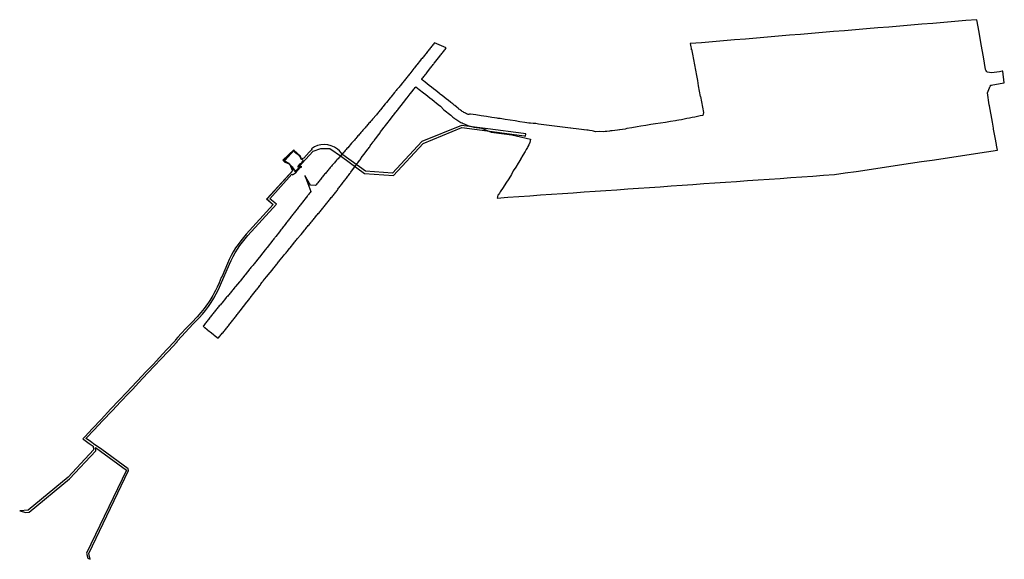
# Model space of a CAD drawing. Extents: x 2221565 to 2230676, y 469474 to 474468.
import ezdxf
from ezdxf.lldxf.tags import DXFTag

# ---------------------------------------------------------------- set-up
doc = ezdxf.new("R2010")
doc.units = 0
doc.header["$MEASUREMENT"] = 0
for name, color, linetype in [('ce-eros-limt-ph01', 2, 'LOD'), ('ce-strm-ersf', 5, 'SEC_NC_SSF'), ('ce-topo-bord', 2, 'Continuous'), ('ce-topo-brdr', 2, 'Continuous'), ('ce-topo-minr', 4, 'Continuous')]:
    doc.layers.add(name, color=color, linetype=linetype)
doc.styles.get("Standard").update_dxf_attribs({"font": 'ler.shx'})
tags = doc.linetypes.add('LOD', pattern='A,1,-0.2,["LOD",Standard,S=0.08,R=0,X=-0.1,Y=-0.04],-0.22', length=1.42).pattern_tags.tags
tags[6] = DXFTag(74, 10)
doc.linetypes.add('SEC_NC_SSF', pattern='A,0.75,[136,th_tools.shx,S=0.5,R=0,X=0,Y=0],0.05', length=0.8)

msp = doc.modelspace()

# ---------------------------------------------------------------- linework, layer by layer
at = {"layer": 'ce-eros-limt-ph01', "flags": 128}
msp.add_lwpolyline([(2223854.5, 472814.3), (2223849.7, 472809), (2223911.5, 472758), (2223661.6, 472483.9, 0.083922), (2223486.6, 472212), (2223436.9, 472095.8), (2223430.4, 472080.7), (2223420, 472056.2), (2223409.5, 472031.7), (2223392.2, 471992.5), (2223377.1, 471961.4), (2223362.5, 471933.7), (2223353, 471916.7), (2223325.3, 471870.8), (2223312.6, 471851.6), (2223302.7, 471837.1), (2223272.6, 471796.1), (2223241.9, 471758.3), (2223205.6, 471717.9), (2223156.4, 471665.8), (2223106.5, 471613), (2223059.6, 471563.3), (2223028.8, 471530.5), (2223005.6, 471506.1), (2223004.1, 471496.5), (2222924.4, 471412), (2222856.9, 471340.6), (2222798.3, 471278.5), (2222735.7, 471212.2), (2222650.3, 471121.6), (2222595.8, 471063.9), (2222559.3, 471025.3), (2222482.7, 470944.1), (2222409.2, 470866.2), (2222317.8, 470769.4), (2222238.3, 470685.2), (2222166.5, 470609.1), (2222148.8, 470589.7), (2222159.4, 470581.9), (2222206.9, 470547.3), (2222244.6, 470519.8), (2222247.5, 470486.5), (2222247.5, 470486.3), (2222012, 470233.6), (2221643.6, 469928.8), (2221564.6, 469923), (2221620.6, 469907.1), (2221651.4, 469909.4), (2222025.8, 470219), (2222268.2, 470479.2), (2222265.7, 470507.5), (2222311.7, 470474), (2222551.7, 470299.2), (2222551.8, 470298.9), (2222183.4, 469530.3), (2222194.5, 469483.9), (2222217.3, 469474.3), (2222204.5, 469528.1), (2222572.8, 470296.5), (2222569.5, 470310.9), (2222323.5, 470490.2), (2222266.6, 470531.7), (2222265.1, 470529.7), (2222260.8, 470532.8), (2222218.7, 470563.5), (2222178.6, 470592.7), (2222181.2, 470595.5), (2222252.9, 470671.5), (2222332.3, 470755.6), (2222423.7, 470852.5), (2222497.3, 470930.4), (2222573.9, 471011.5), (2222610.3, 471050.2), (2222664.8, 471107.9), (2222750.3, 471198.4), (2222812.8, 471264.7), (2222871.5, 471326.9), (2222938.9, 471398.3), (2223022.9, 471487.3), (2223024.4, 471496.9), (2223171, 471652.2), (2223224, 471708.4, 0.087575), (2223423.5, 472013.6), (2223505, 472204.2, -0.083922), (2223676.4, 472470.5), (2223940.4, 472760.1), (2223878.4, 472811.2), (2224084.2, 473036.9), (2224088.1, 473033.4), (2224116.2, 473049.4), (2224164.2, 473102.3), (2224152.9, 473112.5), (2224162.7, 473123), (2224174.5, 473136), (2224280.9, 473249.7), (2224350.2, 473276.4), (2224433.8, 473274.7), (2224541.2, 473202.3), (2224756, 473045.9), (2225023.2, 473026.7), (2225296.9, 473322.7), (2225654.9, 473469.5), (2225891.1, 473438), (2226232.9, 473392.2), (2226245.8, 473390.4), (2226248.5, 473410.2), (2226225, 473413.4), (2225896.5, 473457.5), (2225652.2, 473490), (2225285.2, 473339.5), (2225015, 473047.3), (2224763.7, 473065.2), (2224553.5, 473217.6), (2224522.4, 473254.5), (2224504, 473269.3, 0.343193), (2224263.3, 473272.6), (2224269.3, 473264.6, 0.046081), (2224244, 473241.5), (2224193.3, 473186.5), (2224168.5, 473178.6), (2224161.8, 473205.1), (2224101.6, 473260.8), (2224011.4, 473163.5), (2224061.6, 473132.8), (2224087.6, 473070), (2224087.6, 473070), (2223854.5, 472814.3)], format="xyb", dxfattribs=at)
at = {"layer": 'ce-strm-ersf', "flags": 128}
for points in [[(2224020.2, 473166.9), (2224101.6, 473256.2), (2224163.3, 473199.1), (2224168, 473179.3)], [(2224020.2, 473166.9), (2224016.4, 473162.8), (2224053.9, 473139.9), (2224061.6, 473132.8), (2224063.9, 473127.4), (2224067.7, 473123.4), (2224077.8, 473099), (2224094.4, 473074.4), (2224041.8, 473016.8), (2223968.4, 472936.3), (2223916, 472878.7), (2223857.5, 472814.6), (2223852.6, 472809.1), (2223873.9, 472791.6)]]:
    msp.add_lwpolyline(points, dxfattribs=at)
at = {"layer": 'ce-topo-bord', "flags": 128}
for points in [[(2224203.4, 473025.5), (2224258, 472877.3), (2224251.8, 472869.5), (2224245.7, 472861.6), (2224239.5, 472853.7), (2224233.3, 472845.9), (2224230.2, 472841.9), (2224224.1, 472834), (2224218, 472826.1), (2224214.9, 472822.2), (2224181, 472778.9), (2224174.8, 472771), (2224168.6, 472763.2), (2224162.4, 472755.3), (2224156.2, 472747.5), (2224150, 472739.6), (2224143.9, 472731.7), (2224137.7, 472723.9), (2224131.5, 472716), (2224125.3, 472708.2), (2224119.1, 472700.3), (2224113, 472692.4), (2224106.8, 472684.5), (2224100.6, 472676.7), (2224094.5, 472668.8), (2224088.3, 472660.9), (2224082.1, 472653.1), (2224075.9, 472645.2), (2224069.8, 472637.3), (2224063.7, 472629.4), (2224057.6, 472621.5), (2224051.5, 472613.6), (2224045.4, 472605.6), (2224039.3, 472597.6), (2224033.3, 472589.7), (2224027.3, 472581.7), (2224021.3, 472573.7), (2224009.2, 472557.7), (2224003.2, 472549.7), (2223997.2, 472541.7), (2223991.1, 472533.8), (2223988.1, 472529.8), (2223982.1, 472521.8), (2223976, 472513.8), (2223970, 472505.9), (2223936.3, 472462.4), (2223930.1, 472454.5), (2223927, 472450.6), (2223917.7, 472438.9), (2223911.5, 472431), (2223905.3, 472423.2), (2223899, 472415.3), (2223886.6, 472399.7), (2223880.4, 472391.8), (2223874.2, 472384), (2223867.9, 472376.2), (2223855.5, 472360.5), (2223849.2, 472352.7), (2223843, 472344.9), (2223836.8, 472337.1), (2223824.3, 472321.5), (2223818, 472313.7), (2223814.9, 472309.8), (2223783.5, 472270.8), (2223780.4, 472266.9), (2223755.2, 472235.9), (2223748.9, 472228.1), (2223742.6, 472220.4), (2223736.2, 472212.6), (2223730, 472204.8), (2223723.7, 472197.1), (2223717.4, 472189.3), (2223711.1, 472181.5), (2223704.8, 472173.7), (2223698.5, 472165.9), (2223692.3, 472158.1), (2223686, 472150.3), (2223661, 472119.1), (2223654.7, 472111.4), (2223648.4, 472103.6), (2223635.9, 472088), (2223629.6, 472080.2), (2223623.3, 472072.5), (2223617, 472064.7), (2223604.4, 472049.2), (2223598, 472041.4), (2223563, 471999.1), (2223556.5, 471991.4), (2223550.1, 471983.7), (2223546.9, 471979.9), (2223540.5, 471972.2), (2223534, 471964.6), (2223527.6, 471956.9), (2223521.2, 471949.2), (2223514.8, 471941.6), (2223508.3, 471933.9), (2223501.9, 471926.2), (2223495.5, 471918.6), (2223489.1, 471910.9), (2223482.7, 471903.2), (2223476.2, 471895.6), (2223469.8, 471887.9), (2223434.4, 471845.8), (2223428, 471838.1), (2223421.5, 471830.5), (2223418.2, 471826.7), (2223411.8, 471819), (2223405.4, 471811.4), (2223398.9, 471803.7), (2223392.5, 471796.1), (2223386.1, 471788.4), (2223379.8, 471780.6), (2223373.5, 471772.9), (2223367.2, 471765.1), (2223360.9, 471757.3), (2223354.6, 471749.6), (2223348.3, 471741.8), (2223342.1, 471734), (2223335.9, 471726.1), (2223329.6, 471718.3), (2223323.4, 471710.5), (2223317.2, 471702.6), (2223311.1, 471694.7), (2223304.9, 471686.9), (2223298.7, 471679), (2223292.6, 471671.1), (2223286.5, 471663.2), (2223280.4, 471655.3), (2223274.3, 471647.4), (2223268.1, 471639.4), (2223262, 471631.5), (2223272.7, 471622.9), (2223277.4, 471619.2), (2223300.5, 471600.6), (2223306.8, 471595.6), (2223338.8, 471570), (2223359.1, 471553.7), (2223365.3, 471548.7), (2223387.8, 471530.7), (2223392.5, 471526.9), (2223401.7, 471519.6), (2223408, 471527.3), (2223414.4, 471535.1), (2223420.7, 471542.8), (2223427, 471550.5), (2223433.3, 471558.3), (2223439.6, 471566.1), (2223445.9, 471573.9), (2223452.2, 471581.6), (2223458.5, 471589.4), (2223464.8, 471597.2), (2223471, 471605), (2223477.3, 471612.8), (2223483.5, 471620.6), (2223489.8, 471628.4), (2223496, 471636.2), (2223502.2, 471644.1), (2223508.4, 471651.9), (2223514.7, 471659.7), (2223520.9, 471667.6), (2223527.1, 471675.4), (2223533.3, 471683.3), (2223539.4, 471691.1), (2223545.6, 471699), (2223551.8, 471706.9), (2223558, 471714.7), (2223564.1, 471722.6), (2223570.2, 471730.5), (2223576.3, 471738.4), (2223582.5, 471746.4), (2223588.6, 471754.3), (2223594.7, 471762.2), (2223600.8, 471770.1), (2223603.8, 471774.1), (2223634.4, 471813.7), (2223665, 471853.2), (2223668.1, 471857.1), (2223692.7, 471888.7), (2223695.8, 471892.6), (2223729.7, 471935.9), (2223754.4, 471967.4), (2223760.6, 471975.2), (2223766.8, 471983.1), (2223773, 471990.9), (2223779.1, 471998.8), (2223785.2, 472006.7), (2223791.4, 472014.6), (2223797.5, 472022.5), (2223809.8, 472038.3), (2223815.9, 472046.2), (2223819, 472050.2), (2223849.9, 472089.5), (2223881.1, 472128.5), (2223884.2, 472132.4), (2223909.4, 472163.5), (2223915.7, 472171.3), (2223922, 472179), (2223928.4, 472186.8), (2223934.7, 472194.6), (2223941, 472202.3), (2223947.3, 472210.1), (2223953.5, 472217.9), (2223959.8, 472225.6), (2223966.1, 472233.4), (2223972.4, 472241.2), (2223975.5, 472245.1), (2224006.9, 472284), (2224013.2, 472291.8), (2224016.4, 472295.7), (2224028.9, 472311.2), (2224035.2, 472319), (2224041.5, 472326.8), (2224047.8, 472334.5), (2224060.5, 472350), (2224066.8, 472357.8), (2224101.6, 472400.3), (2224108, 472408.1), (2224114.4, 472415.8), (2224120.7, 472423.5), (2224127.1, 472431.2), (2224133.4, 472438.9), (2224136.6, 472442.8), (2224162, 472473.7), (2224168.4, 472481.4), (2224193.9, 472512.2), (2224200.2, 472520), (2224206.6, 472527.7), (2224216.2, 472539.2), (2224222.5, 472546.9), (2224228.9, 472554.6), (2224235.3, 472562.3), (2224241.7, 472570), (2224248, 472577.7), (2224254.4, 472585.5), (2224260.8, 472593.2), (2224267.2, 472600.9), (2224270.4, 472604.7), (2224276.7, 472612.4), (2224283.1, 472620.1), (2224289.5, 472627.8), (2224295.9, 472635.5), (2224302.3, 472643.2), (2224315, 472658.6), (2224321.4, 472666.3), (2224327.8, 472674), (2224334.2, 472681.7), (2224340.5, 472689.4), (2224346.9, 472697.1), (2224353.3, 472704.8), (2224359.7, 472712.5), (2224366.1, 472720.2), (2224372.5, 472727.9), (2224378.8, 472735.7), (2224385.2, 472743.4), (2224391.5, 472751.1), (2224397.9, 472758.8), (2224404.2, 472766.6), (2224410.5, 472774.3), (2224416.8, 472782.1), (2224423.1, 472789.9), (2224429.4, 472797.6), (2224435.7, 472805.4), (2224442, 472813.2), (2224448.2, 472821), (2224454.5, 472828.8), (2224460.7, 472836.6), (2224467, 472844.4), (2224473.2, 472852.3), (2224479.3, 472860.2), (2224485.5, 472868), (2224491.6, 472875.9), (2224497.8, 472883.8), (2224503.9, 472891.7), (2224510, 472899.6), (2224516.1, 472907.6), (2224522.2, 472915.5), (2224528.3, 472923.4), (2224534.4, 472931.3), (2224540.5, 472939.3), (2224546.6, 472947.2), (2224552.7, 472955.2), (2224558.7, 472963.1), (2224564.8, 472971.1), (2224570.8, 472979), (2224576.9, 472987), (2224583, 472995), (2224589, 473002.9), (2224595, 473011), (2224600.9, 473019), (2224606.9, 473027), (2224612.8, 473035.1), (2224618.8, 473043.1), (2224624.8, 473051.2), (2224628.2, 473055.8), (2224673, 473116.3), (2224681.4, 473127.5), (2224687.3, 473135.6), (2224693.2, 473143.7), (2224699.2, 473151.7), (2224702.1, 473155.8), (2224708.1, 473163.8), (2224714, 473171.9), (2224719.9, 473180), (2224725.8, 473188), (2224749.5, 473220.3), (2224752.5, 473224.3), (2224785.2, 473268.6), (2224791.1, 473276.6), (2224797.1, 473284.7), (2224803.1, 473292.7), (2224809, 473300.8), (2224815, 473308.8), (2224818, 473312.8), (2224835.9, 473336.9), (2224841.8, 473344.9), (2224844.8, 473349), (2224868.8, 473381), (2224874.7, 473389.1), (2224898.8, 473421.1), (2224904.8, 473429), (2224928.9, 473461), (2224935, 473468.9), (2224941, 473476.9), (2224947.1, 473484.9), (2224953.1, 473492.8), (2224959.2, 473500.8), (2224962.2, 473504.8), (2224995.7, 473548.4), (2225020.4, 473579.9), (2225026.5, 473587.8), (2225032.7, 473595.6), (2225045.1, 473611.4), (2225051.3, 473619.2), (2225057.5, 473627), (2225063.7, 473634.9), (2225069.9, 473642.7), (2225106.7, 473690.1), (2225112.8, 473698), (2225115.9, 473701.9), (2225146.7, 473741.3), (2225149.8, 473745.2), (2225177.6, 473780.6), (2225180.7, 473784.6), (2225205.5, 473816), (2225211.7, 473823.8), (2225217.9, 473831.6), (2225224.1, 473839.5), (2225228.9, 473847.8), (2225246.6, 473834.5), (2225262.5, 473822.3), (2225302.6, 473792.4), (2225321.9, 473776.6), (2225341.4, 473760.9), (2225360.8, 473745.1), (2225380.2, 473729.3), (2225399.3, 473713.2), (2225403.9, 473709.5), (2225418.9, 473697.7), (2225438.4, 473682.1), (2225457.7, 473666.2), (2225489.8, 473634.7), (2225552.6, 473584.7), (2225557.3, 473580.4), (2225565.6, 473572.7), (2225571.9, 473567.1), (2225580.5, 473559.6), (2225587.7, 473553.3), (2225598.8, 473545.9), (2225608.4, 473539.7), (2225618.1, 473533.6), (2225627.9, 473527.8), (2225637.9, 473522.2), (2225648, 473516.9), (2225658.3, 473511.9), (2225668.8, 473507.3), (2225677.2, 473503.8), (2225689.9, 473498.6), (2225700.5, 473494), (2225711.1, 473489.8), (2225733.1, 473483.6), (2225744.2, 473480.6), (2225766.3, 473474.8), (2225774.8, 473472.7), (2225788.8, 473470.4), (2225803.9, 473469), (2225815.2, 473468.1), (2225830.6, 473467.1), (2225927.2, 473427.4), (2226118.9, 473403.7), (2226157.6, 473392.4), (2226291.1, 473363.7), (2226288.2, 473346.5), (2226283.8, 473330.1), (2226275.8, 473309.3), (2226267.9, 473293.7), (2226262.7, 473285.1), (2226250.9, 473266.4), (2226242.8, 473248.1), (2226220.2, 473212.8), (2226197.7, 473177.5), (2226199.8, 473175.2), (2226177.2, 473139.7), (2226154.5, 473104.1), (2226131.9, 473068.6), (2226115.2, 473036.8), (2226089.3, 472996.2), (2226063.4, 472955.6), (2226037.6, 472915), (2226011.7, 472874.4), (2226003.1, 472862.4), (2225995.9, 472849.5), (2225990.1, 472843.9), (2225984.9, 472829.8), (2225982, 472817.8), (2226082.7, 472824.8), (2226183.4, 472831.8), (2226284.1, 472838.8), (2226384.8, 472845.8), (2226485.5, 472852.8), (2226586.2, 472859.8), (2226686.9, 472866.8), (2226787.6, 472873.8), (2226888.3, 472880.8), (2226989, 472887.8), (2227089.7, 472894.7), (2227190.4, 472901.7), (2227291.1, 472908.7), (2227391.8, 472915.7), (2227492.5, 472922.7), (2227593.2, 472929.7), (2227693.9, 472936.7), (2227794.6, 472943.7), (2227895.3, 472950.7), (2227996, 472957.7), (2228096.7, 472964.7), (2228197.4, 472971.7), (2228298.1, 472978.7), (2228398.8, 472985.7), (2228499.5, 472992.7), (2228600.2, 472999.7), (2228700.9, 473006.7), (2228801.6, 473013.7), (2228902.3, 473020.7), (2229003, 473027.7), (2229103.7, 473034.7), (2229204.2, 473049.7), (2229304.7, 473064.6), (2229405.2, 473079.6), (2229505.8, 473094.6), (2229606.3, 473109.6), (2229706.8, 473124.5), (2229807.3, 473139.5), (2229907.8, 473154.5), (2230008.3, 473169.4), (2230108.8, 473184.4), (2230209.4, 473199.4), (2230309.9, 473214.4), (2230410.4, 473229.3), (2230510.9, 473244.3), (2230611.4, 473259.3), (2230603.2, 473305.5), (2230602.1, 473311.4), (2230590.3, 473377.9), (2230576.9, 473453.5), (2230575.1, 473463.6), (2230565.1, 473519.7), (2230538.2, 473670.8), (2230536.6, 473679.9), (2230519.5, 473790.2), (2230519.5, 473790.5), (2230520.2, 473792.3), (2230539.7, 473838.6), (2230539.9, 473838.9), (2230540, 473839.1), (2230540.1, 473839.4), (2230540.3, 473839.9), (2230540.5, 473840.5), (2230540.9, 473841.5), (2230541.7, 473843.3), (2230543.9, 473848.4), (2230547.2, 473856.4), (2230549, 473860.6), (2230549.3, 473861.3), (2230554, 473862.1), (2230558.1, 473862.9), (2230570.5, 473865), (2230587.2, 473867.9), (2230604.1, 473870.9), (2230621.1, 473873.9), (2230638.4, 473876.9), (2230655.9, 473880), (2230673.7, 473883.1), (2230675.5, 473883.4), (2230660.8, 473990.7), (2230655.3, 473990), (2230630.5, 473986.7), (2230605.7, 473983.3), (2230580.9, 473980), (2230556.1, 473976.7), (2230521.5, 473980.9), (2230514.9, 473986.4), (2230509.5, 473993), (2230505.5, 474000.4), (2230502.9, 474008.5), (2230482.5, 474123.4), (2230462.2, 474238.2), (2230441.9, 474353.1), (2230421.6, 474467.9), (2230319.6, 474459.4), (2230217.6, 474450.9), (2230115.6, 474442.4), (2230013.7, 474433.9), (2229911.7, 474425.3), (2229809.7, 474416.8), (2229707.7, 474408.3), (2229605.7, 474399.8), (2229503.8, 474391.3), (2229401.8, 474382.8), (2229299.8, 474374.3), (2229197.8, 474365.8), (2229095.8, 474357.3), (2228993.9, 474348.8), (2228891.9, 474340.3), (2228789.9, 474331.7), (2228687.9, 474323.2), (2228585.9, 474314.7), (2228484, 474306.2), (2228382, 474297.7), (2228280, 474289.2), (2228178, 474280.7), (2228076, 474272.2), (2227974.1, 474263.7), (2227872.1, 474255.2), (2227770.1, 474246.6), (2227772.8, 474231.7), (2227780.5, 474189), (2227782.2, 474196.6), (2227791.1, 474147.8), (2227799.9, 474099), (2227808.8, 474050.1), (2227817.6, 474001.3), (2227826.5, 473952.5), (2227835.3, 473903.7), (2227844.2, 473854.8), (2227853, 473806), (2227861.9, 473757.2), (2227865, 473756.7), (2227873.9, 473707.8), (2227882.7, 473659), (2227891.6, 473610.1), (2227885.1, 473582.2), (2227860.6, 473577.2), (2227836, 473572.2), (2227811.5, 473567.2), (2227787, 473562.2), (2227762.4, 473557.2), (2227737.9, 473552.2), (2227713.4, 473547.2), (2227688.9, 473542.2), (2227664.3, 473537.2), (2227646.7, 473533.6), (2227632.8, 473531.5), (2227586.9, 473524.6), (2227541, 473517.6), (2227495.1, 473510.7), (2227449.2, 473503.8), (2227403.2, 473496.9), (2227357.3, 473490), (2227311.4, 473483.1), (2227278.7, 473475.1), (2227230.4, 473467.9), (2227182.2, 473460.6), (2227166.1, 473455.2), (2227116.7, 473447.7), (2227113.8, 473447.3), (2227096.7, 473445.4), (2227072.3, 473442.7), (2227071.8, 473442.7), (2227046.9, 473439.9), (2227032.4, 473438.3), (2227022.1, 473437.2), (2226997.2, 473434.4), (2226992.6, 473433.9), (2226981, 473431.9), (2226971, 473431.1), (2226926.6, 473432.1), (2226893.6, 473431.6), (2226884.3, 473433.6), (2226874.8, 473435.8), (2226861, 473438.9), (2226836.3, 473443.2), (2226824.2, 473445), (2226811.6, 473446.6), (2226786.8, 473449.7), (2226784.5, 473450), (2226762, 473452.8), (2226737.1, 473455.9), (2226712.3, 473459), (2226687.5, 473462.2), (2226665.1, 473465), (2226662.7, 473465.3), (2226637.9, 473468.4), (2226613.1, 473471.5), (2226588.3, 473474.6), (2226563.5, 473477.7), (2226538.7, 473480.8), (2226513.9, 473484), (2226489.1, 473487.1), (2226464.3, 473490.2), (2226439.5, 473493.3), (2226414.7, 473496.4), (2226389.9, 473499.5), (2226365.1, 473502.6), (2226340.3, 473505.8), (2226315.3, 473507.7), (2226290.3, 473509.6), (2226280.3, 473510.4), (2226274.3, 473511.2), (2226239.8, 473516.5), (2226193.9, 473523.7), (2226148, 473530.8), (2226102.1, 473537.9), (2226056.1, 473545.1), (2226010.2, 473552.2), (2225991.5, 473552.1), (2225983.1, 473556.4), (2225933.9, 473564.1), (2225884.6, 473571.7), (2225835.3, 473579.4), (2225786, 473587), (2225736.7, 473594.7), (2225730.9, 473594.8), (2225725.3, 473593.3), (2225720.3, 473590.4), (2225719.5, 473589.4), (2225714.7, 473591.3), (2225707.9, 473594.2), (2225699.6, 473598), (2225691.3, 473601.9), (2225683.1, 473606.1), (2225674.9, 473610.5), (2225666.9, 473615), (2225659, 473619.7), (2225651.3, 473624.6), (2225642.3, 473630.6), (2225636.3, 473635.4), (2225629.3, 473641.4), (2225624.2, 473645.9), (2225615.8, 473653.4), (2225610.8, 473657.3), (2225591.1, 473672.7), (2225584.2, 473678), (2225571.4, 473688.1), (2225552.7, 473702.7), (2225551.7, 473703.5), (2225532, 473718.9), (2225512.3, 473734.3), (2225492.6, 473749.7), (2225472.9, 473765.1), (2225458, 473776.9), (2225453.3, 473780.6), (2225433.6, 473796), (2225413.9, 473811.4), (2225394.2, 473826.8), (2225374.5, 473842.2), (2225354.8, 473857.6), (2225335.1, 473873), (2225315.4, 473888.4), (2225299.7, 473900.7), (2225282.5, 473914.2), (2225286.4, 473917.8), (2225292.7, 473925.5), (2225299, 473933.3), (2225305.3, 473941), (2225311.7, 473948.8), (2225318, 473956.5), (2225324.4, 473965.6), (2225330.8, 473974.8), (2225365.3, 474021.1), (2225371.5, 474028.9), (2225377.8, 474036.8), (2225383.9, 474044.6), (2225390.1, 474052.5), (2225396.3, 474060.3), (2225399.4, 474064.3), (2225418.1, 474087.7), (2225424.4, 474095.5), (2225427.5, 474099.4), (2225452.8, 474130.4), (2225459.1, 474138.2), (2225465.5, 474145.9), (2225471.8, 474153.6), (2225478, 474161.5), (2225484.2, 474169.3), (2225490.4, 474177.2), (2225496.5, 474185.1), (2225502.7, 474192.9), (2225508.6, 474201), (2225512.4, 474206.2), (2225402.8, 474254.4), (2225399.4, 474250.1), (2225393.2, 474242.3), (2225386.9, 474234.5), (2225380.6, 474226.7), (2225374.4, 474218.9), (2225368.2, 474211.1), (2225361.9, 474203.2), (2225355.7, 474195.4), (2225349.4, 474187.6), (2225343.2, 474179.8), (2225337, 474172), (2225330.8, 474164.1), (2225324.6, 474156.3), (2225318.3, 474148.5), (2225312.1, 474140.6), (2225305.9, 474132.8), (2225299.7, 474124.9), (2225293.5, 474117.1), (2225287.3, 474109.3), (2225281.1, 474101.4), (2225274.9, 474093.6), (2225240, 474051.1), (2225233.5, 474043.5), (2225226.9, 474035.9), (2225223.6, 474032.1), (2225217.7, 474023.9), (2225211.9, 474015.8), (2225175.5, 473968.1), (2225169.3, 473960.4), (2225163, 473952.6), (2225156.6, 473944.8), (2225150.3, 473937), (2225144.1, 473929.2), (2225137.8, 473921.5), (2225131.5, 473913.7), (2225125.2, 473905.9), (2225118.9, 473898.1), (2225112.6, 473890.4), (2225106.3, 473882.6), (2225093.7, 473867), (2225087.4, 473859.3), (2225081.1, 473851.5), (2225074.8, 473843.8), (2225062.1, 473828.3), (2225055.8, 473820.5), (2225049.5, 473812.8), (2225043.2, 473805.1), (2225040, 473801.2), (2225033.6, 473793.4), (2224998.3, 473751.4), (2224992, 473743.6), (2224957.3, 473700.9), (2224951, 473693.2), (2224947.8, 473689.3), (2224935.2, 473673.8), (2224928.8, 473666.1), (2224922.5, 473658.4), (2224916.1, 473650.6), (2224903.4, 473635.2), (2224897.1, 473627.5), (2224890.7, 473619.8), (2224884.3, 473612), (2224878, 473604.3), (2224871.6, 473596.6), (2224865.2, 473588.9), (2224829.7, 473546.9), (2224823.1, 473539.4), (2224816.5, 473531.8), (2224809.9, 473524.3), (2224803.4, 473516.8), (2224796.8, 473509.2), (2224790.2, 473501.7), (2224786.9, 473497.9), (2224773.7, 473482.8), (2224767.1, 473475.3), (2224760.5, 473467.8), (2224753.9, 473460.2), (2224740.7, 473445.2), (2224734.1, 473437.7), (2224727.5, 473430.2), (2224720.9, 473422.7), (2224714.3, 473415.1), (2224707.8, 473407.5), (2224701.3, 473399.9), (2224694.8, 473392.3), (2224688.3, 473384.7), (2224685, 473380.9), (2224675.2, 473369.5), (2224668.7, 473361.9), (2224662.2, 473354.3), (2224658.9, 473350.6), (2224639.3, 473327.8), (2224636.1, 473324), (2224599.7, 473282.7), (2224593.1, 473275.2), (2224586.4, 473267.7), (2224583.1, 473264), (2224576.4, 473256.5), (2224569.8, 473249), (2224563.2, 473241.5), (2224556.5, 473234), (2224549.9, 473226.5), (2224543.3, 473219), (2224536.6, 473211.5), (2224530, 473204), (2224523.3, 473196.5), (2224516.7, 473189), (2224510.1, 473181.5), (2224503.5, 473174), (2224496.8, 473166.5), (2224490.2, 473159), (2224483.6, 473151.5), (2224477, 473144), (2224470.4, 473136.5), (2224463.7, 473129), (2224457.1, 473121.4), (2224450.5, 473113.9), (2224444.1, 473106.3), (2224437.6, 473098.6), (2224431.2, 473091), (2224424.7, 473083.3), (2224418.3, 473075.7), (2224411.9, 473067.9), (2224405.6, 473060.2), (2224399.2, 473052.5), (2224392.8, 473044.8), (2224386.5, 473037.1), (2224380.2, 473029.3), (2224373.8, 473021.6), (2224367.5, 473013.8), (2224361.2, 473006.1), (2224354.9, 472998.3), (2224348.6, 472990.5), (2224342.3, 472982.8), (2224336.1, 472975), (2224329.8, 472967.2), (2224323.5, 472959.4), (2224314.1, 472947.7), (2224307.8, 472939.9), (2224301.6, 472932.1), (2224254.5, 472935.5), (2224203.4, 473025.5)], [(2224176.6, 473106.7), (2224168.2, 473107.3), (2224150.3, 473100.8), (2224140.1, 473102.3), (2224137.8, 473105.9), (2224159.8, 473135.3), (2224189.1, 473154.8), (2224192.1, 473164), (2224167.7, 473178.2), (2224164.3, 473194.8), (2224154.4, 473206.7), (2224153.2, 473207.7), (2224106.6, 473242.4), (2224101.6, 473263.2), (2223999.2, 473166.4), (2224018, 473150.6), (2224053.3, 473138.4), (2224084.5, 473105.9), (2224094.3, 473092), (2224108.6, 473075.1), (2224113.3, 473072.4), (2224113.3, 473060.3), (2224118.8, 473051.5), (2224128.2, 473066.9), (2224126.3, 473075.3), (2224132, 473081.7), (2224140.3, 473092.1), (2224145.4, 473090.2), (2224176.6, 473106.7)]]:
    msp.add_lwpolyline(points, dxfattribs=at)
at = {"layer": 'ce-topo-brdr', "flags": 128}
msp.add_lwpolyline([(2224179.4, 473155.4), (2224174.5, 473159.9)], dxfattribs=at)
at = {"layer": 'ce-topo-minr', "flags": 128}
for points, elevation in [([(2224116.1, 473069.9), (2224108.1, 473061.5)], 62), ([(2224114.6, 473062.6), (2224111.4, 473059.1)], 63), ([(2224116.8, 473056.5), (2224115.7, 473055.2)], 64), ([(2224159.4, 473117), (2224144.5, 473101)], 62), ([(2224162.3, 473114.3), (2224145.6, 473096.1)], 63), ([(2224167.2, 473109.8), (2224152.1, 473094.3)], 64)]:
    msp.add_lwpolyline(points, dxfattribs=dict(at, elevation=elevation))

doc.saveas('drawing.dxf')
